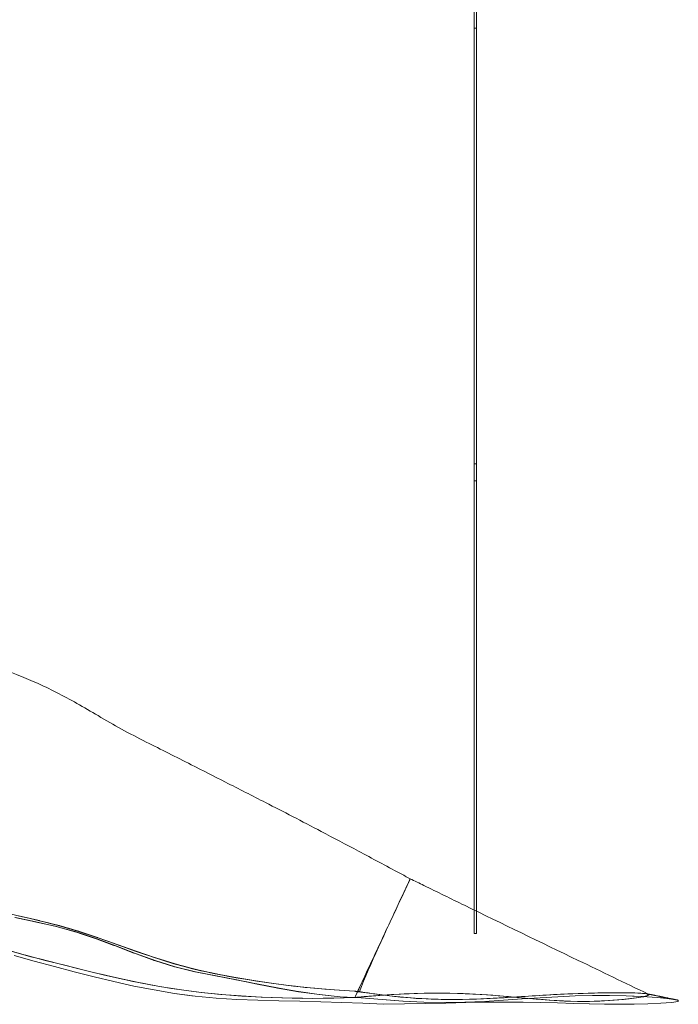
# Model space of a CAD drawing. Header units: millimetres. Extents: x -104 to 756, y 849 to 2131.
# Tile 4 of 5: x 319 to 756, y 849 to 1502. Entities that reach past the tile are written whole.
import ezdxf

# ---------------------------------------------------------------- set-up
doc = ezdxf.new("R2010")
doc.units = ezdxf.units.MM

# ---------------------------------------------------------------- blocks, each defined once
blk = doc.blocks.new('A$C293D20A0')
at = {"color": 0, "linetype": 'Continuous', "lineweight": 0}
for p, q in [((350.78, 10.93), (350.78, 310.93)), ((352.28, 10.93), (352.28, 310.93)), ((350.78, 299.67), (352.28, 299.67)), ((350.78, -0.33), (350.78, 299.67)), ((352.28, -0.33), (352.28, 299.67)), ((352.28, 10.93), (350.78, 10.93)), ((352.28, -0.33), (350.78, -0.33)), ((350.78, -0.33), (352.28, -0.33)), ((350.78, -284.7), (350.78, -0.33)), ((352.28, -285.43), (352.28, -0.33)), ((350.78, -300.33), (350.78, -284.7)), ((352.28, -300.33), (352.28, -285.43)), ((59.98, -292.53), (46.51, -289.66)), ((60.41, -292.59), (46.94, -289.72)), ((62.27, -291.69), (49.27, -288.67)), ((54.1, -289.74), (49.78, -288.74)), ((62.86, -291.78), (49.86, -288.76)), ((49.86, -288.76), (62.78, -291.76)), ((62.78, -291.76), (54.1, -289.74)), ((59.94, -292.53), (59.9, -292.52)), ((59.98, -292.53), (59.9, -292.52)), ((73.4, -295.53), (59.94, -292.53)), ((73.91, -295.6), (60.41, -292.59)), ((75.27, -294.96), (62.27, -291.69)), ((62.95, -291.8), (62.86, -291.78)), ((62.95, -291.8), (75.87, -295.06)), ((73.23, -295.49), (73.06, -295.44)), ((73.15, -295.47), (73.06, -295.44)), ((73.15, -295.47), (86.43, -299.07)), ((73.24, -295.49), (73.15, -295.47)), ((73.23, -295.49), (73.15, -295.47)), ((77, -296.51), (73.23, -295.49)), ((73.23, -295.49), (86.53, -299.09)), ((73.27, -295.5), (73.23, -295.49)), ((73.32, -295.51), (73.23, -295.49)), ((85.94, -298.93), (73.24, -295.49)), ((86.62, -299.12), (73.27, -295.5)), ((73.4, -295.53), (73.32, -295.51)), ((87.3, -299.24), (73.91, -295.6)), ((88.18, -298.72), (75.27, -294.96)), ((75.95, -295.08), (75.87, -295.06)), ((76.04, -295.1), (75.95, -295.08)), ((75.95, -295.08), (86.95, -298.3)), ((88.86, -298.86), (75.95, -295.08)), ((76.13, -295.13), (76.04, -295.1)), ((76.04, -295.1), (80.44, -296.39)), ((88.95, -298.88), (76.04, -295.1)), ((76.13, -295.13), (88.95, -298.88)), ((86.43, -299.07), (77, -296.51)), ((80.44, -296.39), (88.86, -298.86)), ((86.28, -299.03), (85.93, -298.91)), ((86.03, -298.94), (85.93, -298.91)), ((86.53, -299.09), (85.94, -298.93)), ((86.03, -298.94), (99.08, -303.29)), ((86.29, -299.03), (86.03, -298.94)), ((86.14, -298.98), (86.03, -298.94)), ((86.14, -298.98), (99.19, -303.33)), ((86.31, -299.04), (86.14, -298.98)), ((86.24, -299.01), (86.14, -298.98)), ((86.24, -299.01), (99.3, -303.37)), ((86.35, -299.05), (86.24, -299.01)), ((86.34, -299.04), (86.24, -299.01)), ((87.48, -299.43), (86.28, -299.03)), ((89.91, -300.24), (86.29, -299.03)), ((92.64, -301.15), (86.31, -299.04)), ((86.34, -299.04), (99.4, -303.41)), ((86.39, -299.06), (86.34, -299.04)), ((86.43, -299.07), (86.34, -299.04)), ((95.75, -302.19), (86.35, -299.05)), ((99.32, -303.38), (86.39, -299.06)), ((86.43, -299.07), (99.5, -303.44)), ((86.45, -299.07), (86.43, -299.07)), ((86.53, -299.09), (86.43, -299.07)), ((99.6, -303.48), (86.45, -299.07)), ((86.62, -299.12), (86.53, -299.09)), ((86.95, -298.3), (88.78, -298.83)), ((100.47, -303.67), (87.3, -299.24)), ((99.08, -303.29), (87.48, -299.43)), ((100.96, -302.93), (88.18, -298.72)), ((88.86, -298.86), (88.78, -298.83)), ((88.95, -298.88), (88.86, -298.86)), ((88.86, -298.86), (101.03, -302.88)), ((101.65, -303.09), (88.86, -298.86)), ((89.05, -298.91), (88.95, -298.88)), ((88.95, -298.88), (92.99, -300.22)), ((101.74, -303.12), (88.95, -298.88)), ((89.05, -298.91), (101.74, -303.12)), ((99.19, -303.33), (89.91, -300.24)), ((99.3, -303.37), (92.64, -301.15)), ((92.99, -300.22), (101.65, -303.09)), ((99.4, -303.41), (95.75, -302.19)), ((99.37, -303.4), (99.19, -303.33)), ((99.3, -303.37), (99.19, -303.33)), ((99.3, -303.37), (112.2, -308.17)), ((99.39, -303.41), (99.3, -303.37)), ((99.4, -303.41), (99.3, -303.37)), ((99.5, -303.44), (99.32, -303.38)), ((101.29, -304.11), (99.37, -303.4)), ((104.32, -305.24), (99.39, -303.41)), ((99.4, -303.41), (112.31, -308.21)), ((99.43, -303.42), (99.4, -303.41)), ((99.5, -303.44), (99.4, -303.41)), ((107.77, -306.52), (99.43, -303.42)), ((99.5, -303.44), (112.41, -308.25)), ((99.5, -303.45), (99.5, -303.44)), ((99.6, -303.48), (99.5, -303.44)), ((111.73, -308), (99.5, -303.45)), ((112.61, -308.33), (99.6, -303.48)), ((99.6, -303.48), (112.51, -308.29)), ((113.49, -308.55), (100.47, -303.67)), ((113.67, -307.4), (100.96, -302.93)), ((101.03, -302.88), (101.57, -303.06)), ((112.2, -308.17), (101.29, -304.11)), ((101.65, -303.09), (101.57, -303.06)), ((101.74, -303.12), (101.65, -303.09)), ((101.65, -303.09), (108.08, -305.36)), ((114.36, -307.57), (101.65, -303.09)), ((101.74, -303.12), (114.36, -307.57)), ((112.31, -308.21), (104.32, -305.24)), ((112.41, -308.25), (107.77, -306.52)), ((108.08, -305.36), (114.27, -307.54)), ((352.28, -300.33), (350.78, -300.33)), ((41.33, -311.21), (53.68, -314.72)), ((41.67, -311.3), (53.48, -314.66)), ((112.51, -308.29), (111.73, -308)), ((112.54, -308.3), (112.51, -308.29)), ((112.61, -308.33), (112.51, -308.29)), ((115.91, -309.59), (112.54, -308.3)), ((122.39, -312.07), (112.61, -308.33)), ((112.61, -308.33), (125.48, -313.25)), ((125.68, -313.33), (112.71, -308.36)), ((112.71, -308.36), (125.58, -313.29)), ((126.46, -313.53), (113.49, -308.55)), ((126.35, -311.92), (113.67, -307.4)), ((126.96, -312.06), (114.27, -307.54)), ((125.48, -313.25), (115.91, -309.59)), ((125.58, -313.29), (122.39, -312.07)), ((139.08, -316.29), (126.35, -311.92)), ((126.94, -312.06), (126.87, -312.03)), ((126.96, -312.06), (126.87, -312.03)), ((128.82, -312.7), (126.94, -312.06)), ((139.69, -316.43), (126.96, -312.06)), ((126.96, -312.06), (139.61, -316.4)), ((139.61, -316.4), (128.82, -312.7)), ((46.17, -314.89), (59.46, -318.7)), ((46.17, -314.9), (59.47, -318.71)), ((53.48, -314.66), (53.66, -314.71)), ((53.66, -314.71), (53.84, -314.76)), ((53.68, -314.72), (53.84, -314.76)), ((53.84, -314.76), (66.77, -318.11)), ((53.84, -314.76), (66.78, -318.12)), ((59.46, -318.7), (72.75, -322.26)), ((59.47, -318.71), (72.76, -322.26)), ((66.77, -318.11), (79.64, -321.36)), ((66.78, -318.12), (79.64, -321.36)), ((125.77, -313.36), (125.68, -313.33)), ((138.14, -317.86), (125.77, -313.36)), ((138.91, -318.14), (125.86, -313.39)), ((125.86, -313.39), (138.82, -318.11)), ((139.52, -318.29), (126.46, -313.53)), ((138.82, -318.11), (138.14, -317.86)), ((139, -318.17), (138.91, -318.14)), ((139.08, -318.2), (139, -318.17)), ((151.92, -320.32), (139.08, -316.29)), ((139.08, -318.2), (152.24, -322.38)), ((152.77, -322.49), (139.52, -318.29)), ((139.65, -316.42), (139.61, -316.4)), ((139.69, -316.43), (139.61, -316.4)), ((143.77, -317.71), (139.65, -316.42)), ((147.97, -319.02), (139.69, -316.43)), ((139.69, -316.43), (152.46, -320.42)), ((151.38, -320.08), (139.79, -316.46)), ((139.79, -316.46), (152.55, -320.45)), ((152.74, -320.51), (139.88, -316.5)), ((139.88, -316.5), (152.64, -320.47)), ((152.46, -320.42), (143.77, -317.71)), ((152.55, -320.45), (147.97, -319.02)), ((72.75, -322.26), (85.95, -325.73)), ((72.76, -322.26), (85.96, -325.73)), ((79.64, -321.36), (92.41, -324.55)), ((79.64, -321.36), (92.41, -324.55)), ((85.95, -325.73), (99.09, -329.06)), ((85.96, -325.73), (99.09, -329.06)), ((92.41, -324.55), (105.14, -327.63)), ((92.41, -324.55), (105.15, -327.63)), ((152.64, -320.47), (151.38, -320.08)), ((164.92, -323.82), (151.92, -320.32)), ((152.32, -322.4), (152.24, -322.38)), ((152.4, -322.42), (152.32, -322.4)), ((152.48, -322.44), (152.4, -322.42)), ((152.57, -320.45), (152.46, -320.42)), ((152.55, -320.45), (152.46, -320.42)), ((152.48, -322.44), (165.9, -325.73)), ((152.55, -320.45), (165.47, -323.9)), ((152.6, -320.46), (152.55, -320.45)), ((152.64, -320.47), (152.55, -320.45)), ((155.44, -321.22), (152.57, -320.45)), ((158.44, -322.02), (152.6, -320.46)), ((152.64, -320.47), (165.56, -323.92)), ((152.66, -320.48), (152.64, -320.47)), ((152.74, -320.51), (152.64, -320.47)), ((160.9, -322.68), (152.66, -320.48)), ((162.96, -323.22), (152.74, -320.51)), ((152.74, -320.51), (165.66, -323.94)), ((166.27, -325.78), (152.77, -322.49)), ((164.72, -323.69), (152.85, -320.54)), ((152.85, -320.54), (165.76, -323.97)), ((165.99, -324.03), (152.96, -320.57)), ((152.96, -320.57), (165.87, -324)), ((165.47, -323.9), (155.44, -321.22)), ((165.56, -323.92), (158.44, -322.02)), ((165.66, -323.94), (160.9, -322.68)), ((165.76, -323.97), (162.96, -323.22)), ((165.87, -324), (164.72, -323.69)), ((178.07, -326.7), (164.92, -323.82)), ((165.71, -323.95), (165.47, -323.9)), ((165.56, -323.92), (165.47, -323.9)), ((165.56, -323.92), (178.62, -326.78)), ((165.72, -323.96), (165.56, -323.92)), ((165.66, -323.94), (165.56, -323.92)), ((165.76, -323.97), (165.66, -323.94)), ((170.55, -325.01), (165.71, -323.95)), ((178.72, -326.8), (165.72, -323.96)), ((165.87, -324), (165.76, -323.97)), ((165.99, -324.03), (165.87, -324)), ((165.97, -325.74), (165.9, -325.73)), ((166.04, -325.76), (165.97, -325.74)), ((165.97, -325.74), (176.17, -327.64)), ((179.64, -328.28), (165.97, -325.74)), ((166.04, -325.76), (179.64, -328.28)), ((179.94, -328.31), (166.27, -325.78)), ((178.62, -326.78), (170.55, -325.01)), ((99.09, -329.06), (112.23, -332.21)), ((99.09, -329.06), (112.24, -332.21)), ((105.14, -327.63), (106.48, -327.93)), ((105.15, -327.63), (117.92, -330.54)), ((106.48, -327.93), (117.26, -330.39)), ((112.23, -332.21), (125.46, -335.12)), ((112.24, -332.21), (125.46, -335.12)), ((117.26, -330.39), (117.91, -330.54)), ((117.91, -330.54), (118.25, -330.61)), ((117.92, -330.54), (130.78, -333.22)), ((118.25, -330.61), (130.62, -333.19)), ((176.17, -327.64), (179.56, -328.27)), ((191.29, -329.25), (178.07, -326.7)), ((178.53, -326.76), (178.63, -326.78)), ((178.62, -326.78), (178.53, -326.76)), ((178.72, -326.8), (178.62, -326.78)), ((178.63, -326.78), (191.67, -329.3)), ((179.56, -328.27), (179.48, -328.25)), ((179.56, -328.27), (179.48, -328.25)), ((193.11, -330.97), (179.56, -328.27)), ((193.58, -331.03), (179.94, -328.31)), ((204.56, -331.51), (191.29, -329.25)), ((191.59, -329.28), (191.64, -329.29)), ((191.67, -329.3), (191.59, -329.28)), ((191.64, -329.29), (204.79, -331.53)), ((193.04, -330.95), (193.02, -330.95)), ((193.11, -330.97), (193.02, -330.95)), ((199.21, -332.2), (193.04, -330.95)), ((206.74, -333.73), (193.11, -330.97)), ((193.11, -330.97), (206.64, -333.71)), ((207.2, -333.8), (193.58, -331.03)), ((206.64, -333.71), (199.21, -332.2)), ((217.88, -333.47), (204.56, -331.51)), ((204.78, -331.53), (204.72, -331.52)), ((204.79, -331.53), (204.72, -331.52)), ((218.04, -333.49), (204.78, -331.53)), ((125.46, -335.12), (138.81, -337.74)), ((125.46, -335.12), (138.82, -337.74)), ((130.62, -333.19), (130.77, -333.22)), ((130.77, -333.22), (130.88, -333.24)), ((130.78, -333.22), (143.77, -335.63)), ((130.88, -333.24), (143.74, -335.62)), ((138.81, -337.74), (152.33, -340.01)), ((138.82, -337.74), (152.34, -340.01)), ((143.74, -335.62), (143.76, -335.62)), ((143.76, -335.62), (143.79, -335.63)), ((143.77, -335.63), (156.93, -337.68)), ((143.79, -335.63), (156.92, -337.68)), ((156.92, -337.68), (156.92, -337.68)), ((156.92, -337.68), (156.93, -337.68)), ((156.92, -337.68), (156.92, -337.68)), ((156.93, -337.68), (156.92, -337.68)), ((156.93, -337.68), (170.25, -339.33)), ((156.93, -337.68), (170.24, -339.33)), ((156.93, -337.68), (170.24, -339.33)), ((207.39, -333.86), (206.74, -333.73)), ((220.46, -336.4), (206.82, -333.75)), ((206.82, -333.75), (220.38, -336.39)), ((220.84, -336.45), (207.2, -333.8)), ((220.38, -336.39), (207.39, -333.86)), ((231.24, -335.16), (217.88, -333.47)), ((218.03, -333.49), (217.98, -333.48)), ((218.04, -333.49), (217.98, -333.48)), ((231.34, -335.16), (218.03, -333.49)), ((220.54, -336.42), (220.46, -336.4)), ((221.68, -336.62), (220.54, -336.42)), ((234.31, -338.82), (220.62, -336.43)), ((220.62, -336.43), (234.24, -338.81)), ((234.54, -338.85), (220.84, -336.45)), ((234.24, -338.81), (221.68, -336.62)), ((244.63, -336.56), (231.24, -335.16)), ((244.73, -336.57), (231.34, -335.16)), ((234.38, -338.83), (234.31, -338.82)), ((248.14, -340.8), (234.38, -338.83)), ((248.3, -340.82), (234.54, -338.85)), ((258.05, -337.69), (244.63, -336.56)), ((244.7, -336.56), (244.68, -336.56)), ((244.73, -336.57), (244.68, -336.56)), ((258.09, -337.7), (244.7, -336.56)), ((271.48, -338.56), (258.05, -337.69)), ((271.53, -338.56), (258.09, -337.7)), ((284.71, -340.33), (271.48, -338.56)), ((271.58, -338.57), (271.53, -338.56)), ((272.29, -338.66), (271.58, -338.57)), ((284.86, -340.34), (271.64, -338.58)), ((271.64, -338.58), (284.8, -340.34)), ((284.8, -340.34), (272.29, -338.66)), ((152.33, -340.01), (166.03, -341.84)), ((152.34, -340.01), (152.33, -340.01)), ((166.04, -341.84), (152.33, -340.01)), ((152.34, -340.01), (163.79, -341.54)), ((163.79, -341.54), (166.04, -341.84)), ((166.04, -341.84), (166.03, -341.84)), ((166.04, -341.84), (179.86, -343.13)), ((170.25, -339.33), (170.24, -339.33)), ((170.24, -339.33), (170.24, -339.33)), ((170.24, -339.33), (183.61, -340.67)), ((170.25, -339.33), (170.25, -339.33)), ((170.25, -339.33), (183.63, -340.67)), ((170.25, -339.33), (183.61, -340.67)), ((179.86, -343.13), (193.72, -343.98)), ((183.63, -340.67), (183.61, -340.67)), ((183.61, -340.67), (183.61, -340.67)), ((183.61, -340.67), (197.03, -341.73)), ((183.63, -340.67), (183.63, -340.67)), ((183.63, -340.67), (197.04, -341.73)), ((183.63, -340.67), (197.03, -341.73)), ((193.72, -343.98), (207.61, -344.52)), ((197.04, -341.73), (197.03, -341.73)), ((197.03, -341.73), (210.47, -342.51)), ((197.04, -341.73), (197.05, -341.73)), ((197.04, -341.73), (210.49, -342.51)), ((197.05, -341.73), (210.47, -342.51)), ((207.61, -344.52), (221.51, -344.9)), ((210.49, -342.51), (210.47, -342.51)), ((210.47, -342.51), (223.92, -343.02)), ((221.51, -344.9), (235.41, -345.23)), ((223.92, -343.02), (237.37, -343.27)), ((235.41, -345.23), (249.3, -345.59)), ((237.37, -343.27), (250.79, -343.26)), ((248.2, -340.81), (248.14, -340.8)), ((262.03, -342.2), (248.2, -340.81)), ((262.13, -342.21), (248.3, -340.82)), ((249.3, -345.59), (263.2, -346.02)), ((250.79, -343.26), (264.18, -342.99)), ((262.09, -342.21), (262.03, -342.2)), ((275.96, -342.96), (262.09, -342.21)), ((276.01, -342.96), (262.13, -342.21)), ((264.18, -342.99), (277.53, -342.17)), ((289.81, -344.13), (275.96, -342.96)), ((289.86, -344.14), (276.01, -342.96)), ((277.53, -342.17), (290.94, -341.08)), ((297.97, -342.02), (284.71, -340.33)), ((289.91, -340.99), (284.86, -340.34)), ((296.44, -341.82), (284.93, -340.35)), ((284.93, -340.35), (298.12, -342.03)), ((298.27, -342.05), (285.01, -340.37)), ((285.01, -340.37), (298.19, -342.04)), ((303.66, -345.09), (289.81, -344.13)), ((303.71, -345.09), (289.86, -344.14)), ((298.12, -342.03), (289.91, -340.99)), ((290.94, -341.08), (304.36, -340.32)), ((298.19, -342.04), (296.44, -341.82)), ((311.35, -343.2), (297.97, -342.02)), ((298.16, -342.04), (298.06, -342.03)), ((298.12, -342.03), (298.06, -342.03)), ((298.12, -342.03), (311.44, -343.21)), ((298.16, -342.04), (298.12, -342.03)), ((298.19, -342.04), (298.12, -342.03)), ((299.07, -342.12), (298.16, -342.04)), ((308.64, -342.96), (298.16, -342.04)), ((298.19, -342.04), (311.5, -343.21)), ((298.2, -342.04), (298.19, -342.04)), ((298.27, -342.05), (298.19, -342.04)), ((311.57, -343.22), (298.2, -342.04)), ((311.44, -343.21), (299.07, -342.12)), ((317.48, -345.75), (303.66, -345.09)), ((317.52, -345.76), (303.71, -345.09)), ((304.36, -340.32), (317.68, -339.91)), ((311.5, -343.21), (308.64, -342.96)), ((324.79, -343.85), (311.35, -343.2)), ((311.48, -343.21), (311.39, -343.2)), ((311.44, -343.21), (311.39, -343.2)), ((311.44, -343.21), (324.83, -343.85)), ((311.48, -343.21), (311.44, -343.21)), ((311.5, -343.21), (311.44, -343.21)), ((311.75, -343.22), (311.48, -343.21)), ((324.88, -343.86), (311.48, -343.21)), ((311.57, -343.22), (311.5, -343.21)), ((324.83, -343.85), (311.75, -343.22)), ((317.52, -345.76), (317.48, -345.75)), ((317.52, -345.76), (331.18, -346.04)), ((331.22, -346.04), (317.52, -345.76)), ((317.68, -339.91), (330.78, -339.86)), ((324.83, -343.85), (324.79, -343.85)), ((338.09, -344.01), (324.79, -343.85)), ((324.83, -343.85), (338.09, -344.01)), ((324.85, -343.85), (324.83, -343.85)), ((324.88, -343.86), (324.83, -343.85)), ((327.09, -343.88), (324.85, -343.85)), ((336.05, -343.98), (327.09, -343.88)), ((330.78, -339.86), (343.54, -340.15)), ((338.13, -344.01), (336.05, -343.98)), ((351, -343.76), (338.09, -344.01)), ((338.13, -344.01), (338.09, -344.01)), ((343.54, -340.15), (355.89, -340.75)), ((357.71, -345.29), (344.67, -345.87)), ((363.37, -343.23), (351, -343.76)), ((355.89, -340.75), (367.77, -341.61)), ((355.91, -340.75), (355.89, -340.75)), ((355.91, -340.75), (367.79, -341.62)), ((370.34, -344.52), (357.71, -345.29)), ((358.43, -345.85), (371.1, -345.74)), ((375.25, -342.56), (363.37, -343.23)), ((367.77, -341.61), (379.16, -342.62)), ((367.79, -341.62), (379.18, -342.62)), ((382.62, -343.69), (370.34, -344.52)), ((371.1, -345.74), (383.3, -345.79)), ((386.73, -341.84), (375.25, -342.56)), ((379.16, -342.62), (387.42, -343.37)), ((379.18, -342.62), (387.43, -343.37)), ((379.22, -342.62), (390.14, -343.61)), ((379.22, -342.62), (390.11, -343.61)), ((394.59, -342.89), (382.62, -343.69)), ((383.3, -345.79), (394.95, -346.01)), ((397.92, -341.15), (386.73, -341.84)), ((387.42, -343.37), (390.09, -343.61)), ((387.43, -343.37), (388.4, -343.46)), ((388.4, -343.46), (390.11, -343.61)), ((390.09, -343.61), (400.6, -344.45)), ((390.14, -343.61), (400.66, -344.45)), ((390.18, -343.62), (400.7, -344.46)), ((390.18, -343.62), (400.66, -344.45)), ((406.31, -342.2), (394.59, -342.89)), ((408.94, -340.54), (397.92, -341.15)), ((400.6, -344.45), (410.77, -345.04)), ((400.62, -344.45), (410.8, -345.04)), ((400.66, -344.45), (400.62, -344.45)), ((400.66, -344.45), (410.83, -345.04)), ((400.66, -344.45), (410.8, -345.04)), ((400.7, -344.46), (400.66, -344.45)), ((417.83, -341.7), (406.31, -342.2)), ((419.87, -340.07), (408.94, -340.54)), ((410.77, -345.04), (420.67, -345.3)), ((410.8, -345.04), (420.7, -345.3)), ((410.83, -345.04), (410.8, -345.04)), ((429.21, -341.42), (417.83, -341.7)), ((430.65, -339.75), (419.87, -340.07)), ((420.67, -345.3), (430.35, -345.18)), ((420.7, -345.3), (420.67, -345.3)), ((440.5, -341.41), (429.21, -341.42)), ((430.35, -345.18), (439.71, -344.75)), ((441.07, -339.58), (430.65, -339.75)), ((439.71, -344.75), (448.54, -344.08)), ((440.5, -341.41), (440.46, -341.41)), ((440.48, -341.41), (440.46, -341.41)), ((451.55, -341.65), (440.48, -341.41)), ((451.59, -341.65), (440.5, -341.41)), ((450.82, -339.58), (441.07, -339.58)), ((448.54, -344.08), (456.48, -343.22)), ((459.3, -339.79), (450.82, -339.58)), ((451.54, -341.65), (451.51, -341.65)), ((451.54, -341.65), (451.51, -341.65)), ((455.66, -341.82), (451.54, -341.65)), ((451.55, -341.65), (451.54, -341.65)), ((462.22, -342.1), (451.55, -341.65)), ((451.55, -341.65), (462.18, -342.09)), ((462.26, -342.1), (451.59, -341.65)), ((462.18, -342.09), (455.66, -341.82)), ((456.48, -343.22), (462.89, -342.22)), ((459.34, -339.79), (459.3, -339.79)), ((465.24, -340.3), (459.3, -339.79)), ((459.38, -339.8), (459.34, -339.79)), ((465.31, -340.31), (459.38, -339.8)), ((462.19, -342.1), (462.18, -342.09)), ((462.22, -342.1), (462.18, -342.09)), ((472.06, -342.72), (462.19, -342.1)), ((472.14, -342.73), (462.26, -342.1)), ((462.89, -342.22), (463.11, -342.15)), ((463.11, -342.15), (466.49, -341.17)), ((466.49, -341.17), (465.24, -340.3)), ((465.37, -340.31), (465.31, -340.31)), ((465.43, -340.32), (465.37, -340.31)), ((465.5, -340.33), (465.43, -340.32)), ((465.58, -340.35), (465.5, -340.33)), ((465.68, -340.36), (465.58, -340.35)), ((465.78, -340.38), (465.68, -340.36)), ((465.89, -340.4), (465.78, -340.38)), ((466.01, -340.42), (465.89, -340.4)), ((466.14, -340.44), (466.01, -340.42)), ((466.27, -340.47), (466.14, -340.44)), ((466.42, -340.49), (466.27, -340.47)), ((466.57, -340.52), (466.42, -340.49)), ((466.73, -340.55), (466.57, -340.52)), ((466.9, -340.59), (466.73, -340.55)), ((467.08, -340.62), (466.9, -340.59)), ((467.26, -340.66), (467.08, -340.62)), ((467.45, -340.69), (467.26, -340.66)), ((467.64, -340.73), (467.45, -340.69)), ((467.85, -340.77), (467.64, -340.73)), ((468.06, -340.81), (467.85, -340.77)), ((468.27, -340.86), (468.06, -340.81)), ((468.49, -340.9), (468.27, -340.86)), ((468.72, -340.95), (468.49, -340.9)), ((468.95, -341), (468.72, -340.95)), ((469.19, -341.04), (468.95, -341)), ((469.43, -341.09), (469.19, -341.04)), ((469.67, -341.14), (469.43, -341.09)), ((469.93, -341.2), (469.67, -341.14)), ((470.18, -341.25), (469.93, -341.2)), ((470.44, -341.3), (470.18, -341.25)), ((470.71, -341.36), (470.44, -341.3)), ((470.97, -341.41), (470.71, -341.36)), ((471.24, -341.47), (470.97, -341.41)), ((471.52, -341.52), (471.24, -341.47)), ((471.79, -341.58), (471.52, -341.52)), ((472.07, -341.64), (471.79, -341.58)), ((472.04, -342.72), (472.01, -342.72)), ((472.06, -342.72), (472.01, -342.72)), ((477.71, -343.26), (472.04, -342.72)), ((480.45, -343.52), (472.06, -342.72)), ((472.06, -342.72), (480.4, -343.51)), ((472.36, -341.7), (472.07, -341.64)), ((480.53, -343.52), (472.14, -342.73)), ((472.64, -341.76), (472.36, -341.7)), ((472.93, -341.82), (472.64, -341.76)), ((473.22, -341.88), (472.93, -341.82)), ((473.51, -341.94), (473.22, -341.88)), ((473.8, -342), (473.51, -341.94)), ((474.09, -342.06), (473.8, -342)), ((474.39, -342.12), (474.09, -342.06)), ((474.68, -342.18), (474.39, -342.12)), ((474.98, -342.24), (474.68, -342.18)), ((475.27, -342.31), (474.98, -342.24)), ((475.57, -342.37), (475.27, -342.31)), ((475.87, -342.43), (475.57, -342.37)), ((476.16, -342.49), (475.87, -342.43)), ((476.46, -342.55), (476.16, -342.49)), ((476.76, -342.62), (476.46, -342.55)), ((477.05, -342.68), (476.76, -342.62)), ((477.34, -342.74), (477.05, -342.68)), ((477.64, -342.8), (477.34, -342.74)), ((477.93, -342.86), (477.64, -342.8)), ((480.4, -343.51), (477.71, -343.26)), ((478.21, -342.92), (477.93, -342.86)), ((478.5, -342.98), (478.21, -342.92)), ((478.79, -343.04), (478.5, -342.98)), ((479.07, -343.1), (478.79, -343.04)), ((479.35, -343.16), (479.07, -343.1)), ((479.46, -343.37), (479.31, -343.35)), ((484.72, -344.24), (479.31, -343.35)), ((479.63, -343.21), (479.35, -343.16)), ((479.6, -343.39), (479.46, -343.37)), ((479.46, -343.37), (484.72, -344.24)), ((480.17, -343.49), (479.46, -343.37)), ((479.73, -343.42), (479.6, -343.39)), ((479.6, -343.39), (484.87, -344.27)), ((480.17, -343.49), (479.6, -343.39)), ((479.9, -343.27), (479.63, -343.21)), ((479.86, -343.43), (479.73, -343.42)), ((479.73, -343.42), (485.01, -344.3)), ((480.18, -343.49), (479.73, -343.42)), ((479.97, -343.45), (479.86, -343.43)), ((479.86, -343.43), (485.13, -344.32)), ((480.19, -343.49), (479.86, -343.43)), ((480.17, -343.33), (479.9, -343.27)), ((480.08, -343.47), (479.97, -343.45)), ((479.97, -343.45), (485.25, -344.34)), ((480.22, -343.49), (479.97, -343.45)), ((480.17, -343.48), (480.08, -343.47)), ((480.08, -343.47), (485.36, -344.36)), ((480.24, -343.5), (480.08, -343.47)), ((480.44, -343.38), (480.17, -343.33)), ((480.26, -343.49), (480.17, -343.48)), ((480.59, -343.56), (480.17, -343.49)), ((481.52, -343.71), (480.17, -343.49)), ((482.57, -343.89), (480.18, -343.49)), ((483.78, -344.09), (480.19, -343.49)), ((485.22, -344.34), (480.22, -343.49)), ((485.47, -344.38), (480.24, -343.5)), ((480.3, -343.5), (480.26, -343.49)), ((480.33, -343.5), (480.3, -343.5)), ((480.4, -343.51), (480.33, -343.5)), ((480.45, -343.52), (480.4, -343.51)), ((480.7, -343.44), (480.44, -343.38)), ((485.9, -344.43), (480.53, -343.52)), ((484.87, -344.27), (480.59, -343.56)), ((480.96, -343.49), (480.7, -343.44)), ((481.22, -343.54), (480.96, -343.49)), ((481.47, -343.59), (481.22, -343.54)), ((481.71, -343.64), (481.47, -343.59)), ((481.51, -346), (486.05, -345.31)), ((485.01, -344.3), (481.52, -343.71)), ((481.96, -343.69), (481.71, -343.64)), ((482.19, -343.74), (481.96, -343.69)), ((482.43, -343.79), (482.19, -343.74)), ((482.65, -343.83), (482.43, -343.79)), ((485.13, -344.32), (482.57, -343.89)), ((482.87, -343.88), (482.65, -343.83)), ((483.09, -343.92), (482.87, -343.88)), ((483.3, -343.96), (483.09, -343.92)), ((483.5, -344), (483.3, -343.96)), ((483.7, -344.04), (483.5, -344)), ((483.88, -344.08), (483.7, -344.04)), ((485.25, -344.34), (483.78, -344.09)), ((484.07, -344.12), (483.88, -344.08)), ((484.24, -344.15), (484.07, -344.12)), ((484.27, -344.16), (484.24, -344.15)), ((484.41, -344.18), (484.27, -344.16)), ((484.57, -344.21), (484.41, -344.18)), ((484.72, -344.24), (484.57, -344.21)), ((484.87, -344.27), (484.72, -344.24)), ((485.01, -344.3), (484.87, -344.27)), ((485.13, -344.32), (485.01, -344.3)), ((485.25, -344.34), (485.13, -344.32)), ((485.36, -344.36), (485.22, -344.34)), ((485.36, -344.36), (485.25, -344.34)), ((485.47, -344.38), (485.36, -344.36)), ((486.05, -345.31), (485.9, -344.43)), ((263.2, -346.02), (277.08, -346.56)), ((277.08, -346.56), (290.97, -347.23)), ((290.97, -347.23), (304.76, -347.02)), ((304.76, -347.02), (318.46, -346.71)), ((318.46, -346.71), (332.02, -346.38)), ((331.22, -346.04), (331.18, -346.04)), ((344.67, -345.87), (331.22, -346.04)), ((332.02, -346.38), (345.37, -346.08)), ((345.37, -346.08), (358.43, -345.85)), ((394.95, -346.01), (406.08, -346.32)), ((406.08, -346.32), (416.76, -346.64)), ((406.08, -346.32), (416.78, -346.64)), ((416.78, -346.64), (416.76, -346.64)), ((416.78, -346.64), (427.09, -346.92)), ((416.78, -346.64), (427.12, -346.92)), ((427.12, -346.92), (427.09, -346.92)), ((427.12, -346.92), (437.19, -347.1)), ((437.19, -347.1), (447.07, -347.16)), ((447.07, -347.16), (456.73, -347.07)), ((456.73, -347.07), (465.96, -346.85)), ((465.96, -346.85), (474.42, -346.5)), ((474.42, -346.5), (481.51, -346))]:
    blk.add_line(p, q, dxfattribs=at)
for points, knots in [([(-46.86, -95.95), (-45.71, -95.95), (-44.56, -95.98), (-40.79, -96.16), (-38.16, -96.42), (-32.86, -97.18), (-30.16, -97.7), (-24.59, -98.98), (-21.71, -99.78), (-15.69, -101.64), (-12.55, -102.74), (-5.88, -105.26), (-2.35, -106.72), (5.34, -110.05), (9.49, -111.96), (19.03, -116.42), (24.42, -118.98), (35.72, -124.04), (41.74, -126.28), (51.98, -130.3), (56.21, -132.07), (65.04, -136.01), (69.62, -138.2), (78.72, -142.83), (83.23, -145.28), (92.41, -150.46), (97.07, -153.19), (106.87, -158.93), (112.02, -161.92), (122.62, -167.8), (128.11, -170.63), (138.57, -175.88), (143.51, -178.36), (153.44, -183.38), (158.42, -185.91), (170.97, -192.28), (178.54, -196.14), (194.96, -204.49), (203.83, -208.99), (218.63, -216.58), (224.56, -219.65), (236.85, -226.03), (243.21, -229.36), (257.78, -237.01), (265.99, -241.34), (283.33, -250.57), (292.46, -255.46), (303.89, -261.59), (306.19, -262.83), (308.49, -264.07)], [202.856515, 202.856515, 202.856515, 202.856515, 206.308051, 206.308051, 214.193296, 214.193296, 222.403793, 222.403793, 231.347396, 231.347396, 241.318488, 241.318488, 252.758376, 252.758376, 266.456989, 266.456989, 284.367444, 284.367444, 303.626763, 303.626763, 317.411156, 317.411156, 332.672821, 332.672821, 348.092627, 348.092627, 364.30793, 364.30793, 382.172882, 382.172882, 400.682538, 400.682538, 417.32346, 417.32346, 434.193692, 434.193692, 459.850895, 459.850895, 489.755619, 489.755619, 509.775067, 509.775067, 531.314907, 531.314907, 559.155559, 559.155559, 590.282744, 590.282744, 598.128391, 598.128391, 598.128391, 598.128391]), ([(271.79, -342.74), (275, -335.75), (284.48, -315.46), (299.23, -283.88), (312.23, -256.07), (300.1, -282.04), (281.8, -321.18), (274.79, -338.74)], [0, 0, 0, 0, 5, 11.280127, 16.703226, 22.042847, 30.386461, 30.386461, 30.386461, 30.386461]), ([(273.66, -338.68), (276.55, -332.42), (285.29, -313.72), (299.24, -283.88), (308.3, -264.49), (308.49, -264.07), (308.49, -264.07)], [0.921649, 0.921649, 0.921649, 0.921649, 5, 11.280127, 16.703226, 16.882969, 16.882969, 16.882969, 16.882969]), ([(308.49, -264.07), (308.56, -263.93), (299.86, -282.55), (281.8, -321.18), (274.8, -338.74)], [16.882969, 16.882969, 16.882969, 16.882969, 22.042847, 30.386461, 30.386461, 30.386461, 30.386461]), ([(308.49, -264.06), (311.49, -265.53), (314.48, -267), (326.46, -272.85), (335.44, -277.24), (369.54, -293.84), (394.68, -306.02), (435.22, -325.59), (450.62, -333.01), (466.02, -340.42)], [0, 0, 0, 0, 10.000002, 10.000002, 40.00005, 40.00005, 123.783886, 123.783886, 175.061132, 175.061132, 175.061132, 175.061132]), ([(80.31, -296.35), (78.11, -295.73), (75.9, -295.12), (43.82, -286.78), (3.21, -278.96), (-19.96, -274.98)], [0.3818675, 0.3818675, 0.3818675, 0.3818675, 0.3952938, 0.3952938, 0.5753597, 0.5753597, 0.5753597, 0.5753597]), ([(271.79, -342.74), (234.34, -344.19), (198.22, -342.79), (128.65, -334.27), (94.81, -325.14), (31.88, -309.37), (-6.31, -295.63), (-26.23, -291.13), (-26.92, -290.99), (-27.59, -290.85)], [0, 0, 0, 0, 0.1976554, 0.1976554, 0.3952938, 0.3952938, 0.5897495, 0.5897495, 0.5968917, 0.5968917, 0.5968917, 0.5968917]), ([(271.55, -338.57), (236.23, -336.63), (202.31, -332.09), (139.77, -318.35), (112.72, -306.02), (83.87, -297.4)], [0.0058728, 0.0058728, 0.0058728, 0.0058728, 0.1976554, 0.1976554, 0.374616, 0.374616, 0.374616, 0.374616]), ([(271.81, -342.74), (305.52, -339.23), (344.82, -339.24), (378.33, -342.56), (387.39, -343.37)], [-48.386971, -48.386971, -48.386971, -48.386971, -39.018494, -35.495301, -35.495301, -35.495301, -35.495301]), ([(375.25, -342.56), (363.04, -343.31), (334.18, -344.78), (303.91, -343.19), (284.12, -340.25)], [-10.651293, -10.651293, -10.651293, -10.651293, -6.552632, -0.875869, -0.875869, -0.875869, -0.875869]), ([(459.3, -339.79), (449.3, -339.33), (417.08, -339.73), (387.58, -341.81), (375.25, -342.56)], [-20.459572, -20.459572, -20.459572, -20.459572, -14.789058, -10.651293, -10.651293, -10.651293, -10.651293]), ([(387.39, -343.37), (399.47, -344.45), (419.85, -346.02), (442.05, -344.7), (449.64, -343.98)], [-35.495301, -35.495301, -35.495301, -35.495301, -30.796634, -27.456995, -27.456995, -27.456995, -27.456995]), ([(449.64, -343.98), (460.25, -342.96), (469.02, -341.34), (465.94, -340.42), (465.22, -340.3)], [-27.456995, -27.456995, -27.456995, -27.456995, -22.789058, -21.946209, -21.946209, -21.946209, -21.946209])]:
    blk.add_open_spline(points, degree=3, knots=knots, dxfattribs=at)
for points in [[(83.87, -297.4), (82.69, -297.04), (81.5, -296.7), (80.31, -296.35)], [(274.79, -338.74), (273.71, -338.68), (272.63, -338.62), (271.55, -338.57)], [(271.8, -342.74), (272.36, -341.5), (272.96, -340.19), (273.59, -338.84)], [(273.59, -338.84), (273.61, -338.78), (273.64, -338.73), (273.66, -338.68)], [(284.12, -340.25), (281.07, -339.79), (277.96, -339.29), (274.8, -338.74)], [(271.79, -342.74), (271.8, -342.74), (271.8, -342.74), (271.8, -342.74)], [(271.79, -342.74), (271.8, -342.74), (271.81, -342.74), (271.81, -342.74)], [(459.35, -339.79), (459.34, -339.79), (459.32, -339.79), (459.3, -339.79)], [(465.22, -340.3), (463.96, -340.08), (461.95, -339.91), (459.35, -339.79)], [(466.02, -340.42), (466.16, -340.49), (466.3, -340.56), (466.44, -340.62)]]:
    blk.add_open_spline(points, degree=3, dxfattribs=at)

msp = doc.modelspace()

# ---------------------------------------------------------------- block references
msp.add_blockref('A$C293D20A0', (269.47, 1196.6))

doc.saveas('drawing.dxf')
